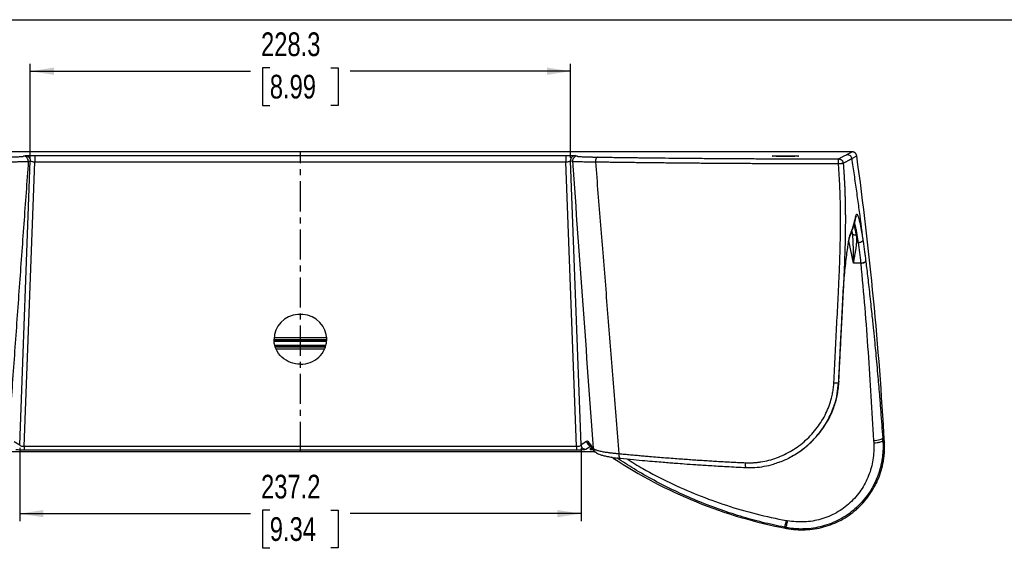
# Model space of a CAD drawing. Header units: millimetres. Extents: x 0 to 1118, y 0 to 864.
# Tile 40 of 48: x 280 to 696, y 640 to 864. Entities that reach past the tile are written whole.
import ezdxf

# ---------------------------------------------------------------- set-up
doc = ezdxf.new("R2010")
doc.units = ezdxf.units.MM
doc.linetypes.add('CENTERX2', pattern=[20.32, 12.7, -2.54, 2.54, -2.54])
doc.layers.add('CENTER', color=40, linetype='CENTERX2')
doc.layers.add('DIMENSIONS', color=140, linetype='Continuous', lineweight=25)
doc.styles.add('SLDTEXTSTYLE0', font='TXT', dxfattribs={"width": 0.75})
doc.dimstyles.new('SLDDIMSTYLE2', dxfattribs={"dimtxt": 10, "dimasz": 10, "dimexe": 0, "dimexo": 0.0625, "dimgap": 2.5, "dimtad": 0, "dimtih": 1, "dimtoh": 1, "dimdec": 1, "dimrnd": 1e-09, "dimzin": 12, "dimdsep": 46, "dimtxsty": 'SLDTEXTSTYLE0', "dimsah": 1, "dimcen": 0.09, "dimadec": 0, "dimazin": 3, "dimtfac": 1, "dimtdec": 1, "dimtofl": 0, "dimtmove": 0, "dimatfit": 3, "dimfxl": 0, "dimfrac": 2, "dimtolj": 1, "dimtzin": 12, "dimarcsym": 0})

# ---------------------------------------------------------------- blocks, each defined once
blk = doc.blocks.new('_D_8')
at = {"layer": 'DIMENSIONS'}
for p, q in [((284.31, 805.33), (284.31, 845.02)), ((512.61, 805.33), (512.61, 845.02)), ((284.31, 841.85), (377.41, 841.85)), ((385.53, 843.32), (382.48, 843.32)), ((382.48, 843.32), (382.48, 827.44)), ((411.39, 843.32), (414.44, 843.32)), ((414.44, 843.32), (414.44, 827.44)), ((512.61, 841.85), (419.51, 841.85)), ((382.48, 827.44), (385.53, 827.44)), ((414.44, 827.44), (411.39, 827.44))]:
    blk.add_line(p, q, dxfattribs=at)
for points in [[(284.31, 841.85), (294.31, 840.31), (294.31, 843.39)], [(512.61, 841.85), (502.61, 843.39), (502.61, 840.31)]]:
    blk.add_solid(points, dxfattribs=at)
at = {"layer": 'DIMENSIONS', "char_height": 10, "attachment_point": 1, "style": 'SLDTEXTSTYLE0'}
for s, insert in [('228.3', (381.83, 858.24)), ('8.99', (385.53, 840.34))]:
    blk.add_mtext(s, dxfattribs=dict(at, insert=insert))
blk = doc.blocks.new('_D_9')
at = {"layer": 'DIMENSIONS'}
for p, q in [((279.85, 682.82), (279.85, 651.89)), ((517.07, 682.82), (517.07, 651.89)), ((279.85, 655.06), (377.41, 655.06)), ((385.53, 656.54), (382.48, 656.54)), ((382.48, 656.54), (382.48, 640.66)), ((411.39, 656.54), (414.44, 656.54)), ((414.44, 656.54), (414.44, 640.66)), ((517.07, 655.06), (419.51, 655.06)), ((382.48, 640.66), (385.53, 640.66)), ((414.44, 640.66), (411.39, 640.66))]:
    blk.add_line(p, q, dxfattribs=at)
for points in [[(279.85, 655.06), (289.85, 653.53), (289.85, 656.6)], [(517.07, 655.06), (507.07, 656.6), (507.07, 653.53)]]:
    blk.add_solid(points, dxfattribs=at)
at = {"layer": 'DIMENSIONS', "char_height": 10, "attachment_point": 1, "style": 'SLDTEXTSTYLE0'}
for s, insert in [('237.2', (381.83, 671.46)), ('9.34', (385.53, 653.55))]:
    blk.add_mtext(s, dxfattribs=dict(at, insert=insert))

msp = doc.modelspace()

# ---------------------------------------------------------------- linework, layer by layer
at = {"color": 7, "linetype": 'Continuous'}
msp.add_line((0, 863.6), (1117.6, 863.6), dxfattribs=at)
for p, q in [((631.59, 807.84), (165.33, 807.84)), ((629.44, 806.7), (631.59, 807.84)), ((279.85, 684.09), (284.31, 804.06)), ((281.51, 805.96), (282.32, 806.2)), ((281.79, 683.37), (286.26, 803.64)), ((283.49, 803.83), (284.31, 804.06)), ((286.26, 806.29), (510.66, 806.29)), ((286.26, 803.64), (510.66, 803.64)), ((515.13, 683.37), (510.66, 803.64)), ((517.07, 684.09), (512.61, 804.06)), ((512.61, 804.06), (513.42, 803.83)), ((514.6, 806.2), (515.41, 805.96)), ((631.42, 804.97), (633.57, 806.12)), ((631.49, 774.39), (631.67, 773.39)), ((632.2, 760.85), (630.24, 770.26)), ((630.79, 772.45), (630.81, 772.5)), ((630.92, 773.25), (630.9, 773.07)), ((631.67, 773.39), (631.78, 772.26)), ((631.78, 772.26), (631.8, 772.02)), ((637.4, 761.39), (637.37, 761.63)), ((635.2, 760.88), (632.2, 760.85)), ((635.23, 760.64), (635.2, 760.88)), ((627.85, 748.32), (628.02, 750.9)), ((627.89, 748.31), (628.05, 750.86)), ((626.03, 710.91), (627.89, 748.22)), ((627.87, 748.22), (627.84, 748.23)), ((387.35, 729.5), (387.32, 729.1)), ((409.58, 728.44), (387.35, 728.44)), ((387.35, 728.4), (409.57, 728.4)), ((387.43, 729.44), (409.47, 729.44)), ((409.6, 729.1), (409.57, 729.5)), ((387.43, 727.9), (409.51, 727.9)), ((409.23, 726.04), (387.73, 726.04)), ((409.03, 725.54), (387.82, 725.54)), ((387.84, 725.51), (409.02, 725.51)), ((408.63, 724.51), (388.35, 724.51)), ((625.94, 710.93), (625.91, 710.32)), ((626.01, 710.3), (626.03, 710.91)), ((277.49, 685.56), (279.85, 684.09)), ((515.13, 683.37), (281.79, 683.37)), ((519.43, 685.56), (517.07, 684.09)), ((519.06, 682.22), (521.12, 683.51)), ((520.65, 684.15), (522.44, 681.75)), ((521.61, 682.86), (520.78, 682.31)), ((640.67, 685.89), (640.73, 684.77)), ((644.6, 685.9), (645.27, 685.12)), ((522.19, 681.09), (274.7, 681.09)), ((281.79, 682.02), (515.13, 682.02)), ((518.65, 682.15), (519.06, 682.22)), ((522.38, 681.72), (522.19, 681.09)), ((522.31, 681.09), (522.19, 681.09)), ((522.19, 681.09), (522.19, 681.09)), ((523.33, 680.94), (522.31, 681.09)), ((530.58, 678.61), (529.99, 678.88)), ((604.69, 678.48), (604.78, 678.53)), ((603.46, 649.22), (603.88, 648.82)), ((603.85, 652.12), (604.29, 652.04))]:
    msp.add_line(p, q)
at = {"flags": 128}
for points in [[(633.24, 780.81), (633.25, 780.44), (633.2, 780.18)], [(633.2, 780.15), (633.24, 780.4), (633.23, 780.77)], [(409.61, 728.69), (409.42, 730.63), (408.86, 732.5), (407.94, 734.24), (406.7, 735.79), (405.18, 737.1), (403.43, 738.13), (401.51, 738.83), (399.49, 739.19), (397.43, 739.19), (395.41, 738.83), (393.49, 738.13), (391.74, 737.1), (390.22, 735.79), (388.98, 734.24), (388.06, 732.5), (387.5, 730.63), (387.31, 728.69)]]:
    msp.add_lwpolyline(points, dxfattribs=at)
for centre, radius, start, end in [((281.5, 803.96), 2, 356.2332, 89.7328), ((515.42, 803.96), 2, 90.2672, 183.7668), ((520.79, 684.34), 2.04, 269.7451, 303.9401)]:
    msp.add_arc(centre, radius, start, end)
for points in [[(631.59, 807.84), (631.59, 807.84), (631.59, 807.84), (631.59, 807.84)], [(513.42, 803.83), (516.34, 763.45), (519.25, 723.07), (522.15, 682.67)], [(597.81, 806.01), (597.81, 806.03), (598.1, 806.07), (599.36, 806.12), (601.24, 806.15), (603.46, 806.16), (605.68, 806.15), (607.56, 806.12), (608.81, 806.07), (609.11, 806.03), (609.11, 806.01)], [(609.11, 806.01), (609.11, 805.99), (608.81, 805.95), (607.56, 805.9), (605.68, 805.87), (603.46, 805.86), (601.24, 805.87), (599.36, 805.9), (598.1, 805.95), (597.81, 805.99), (597.81, 806.01)], [(633.57, 806.12), (633.57, 806.12), (633.57, 806.12), (633.57, 806.11)], [(634.37, 784.25), (634.98, 779.76), (635.56, 775.27), (636.13, 770.78)], [(633.24, 780.81), (633.24, 780.79), (633.24, 780.78), (633.23, 780.77)], [(630.92, 773.25), (630.92, 773.23), (630.91, 773.22), (630.9, 773.2)], [(627.85, 748.32), (627.85, 748.29), (627.85, 748.26), (627.84, 748.23)], [(387.32, 729.1), (387.31, 728.96), (387.31, 728.83), (387.31, 728.69)], [(409.61, 728.69), (409.61, 728.83), (409.61, 728.96), (409.6, 729.1)], [(644.6, 685.9), (644.57, 686.27), (644.54, 686.64), (644.52, 687.01)], [(520.16, 685.34), (519.9, 685.63), (519.66, 685.7), (519.43, 685.56)], [(522.15, 682.67), (521.48, 683.71), (520.82, 684.6), (520.16, 685.34)], [(520.78, 682.31), (520.76, 682.29), (520.76, 682.28), (520.77, 682.27)], [(530.67, 678.54), (530.64, 678.56), (530.61, 678.58), (530.58, 678.61)], [(530.68, 678.54), (530.67, 678.54), (530.67, 678.54), (530.67, 678.54)], [(603.01, 649.31), (603.16, 649.28), (603.31, 649.25), (603.46, 649.22)], [(603.88, 648.82), (603.87, 648.82), (603.87, 648.82), (603.86, 648.82)]]:
    msp.add_open_spline(points, degree=3)
for points, knots in [([(633.57, 806.12), (633.57, 806.16), (633.55, 806.26), (633.52, 806.39), (633.47, 806.53), (633.42, 806.66), (633.35, 806.79), (633.28, 806.92), (633.2, 807.04), (633.11, 807.15), (633.01, 807.25), (632.89, 807.36), (632.75, 807.48), (632.56, 807.6), (632.35, 807.7), (632.11, 807.78), (631.86, 807.83), (631.68, 807.84), (631.59, 807.84)], [0, 0, 0, 0, 0.04896, 0.098505, 0.148508, 0.198836, 0.249351, 0.299909, 0.350369, 0.400587, 0.450427, 0.499756, 0.56921, 0.645295, 0.727391, 0.814636, 0.905934, 1, 1, 1, 1]), ([(272.75, 805.59), (272.87, 805.6), (273.12, 805.6), (273.48, 805.61), (273.83, 805.61), (274.18, 805.62), (274.52, 805.62), (274.85, 805.63), (275.18, 805.64), (275.5, 805.65), (275.82, 805.65), (276.54, 805.67), (277.6, 805.7), (278.84, 805.75), (279.87, 805.8), (280.51, 805.84), (280.89, 805.87), (281.11, 805.89), (281.28, 805.91), (281.42, 805.94), (281.48, 805.95), (281.51, 805.96)], [0, 0, 0, 0, 0.025095, 0.050136, 0.075138, 0.100114, 0.125078, 0.150043, 0.175025, 0.200036, 0.225091, 0.250204, 0.375309, 0.500441, 0.625451, 0.750448, 0.800489, 0.850354, 0.900153, 0.949998, 1, 1, 1, 1]), ([(273.78, 803.62), (273.9, 803.62), (274.18, 803.62), (274.63, 803.62), (275.17, 803.62), (275.79, 803.63), (276.49, 803.63), (277.24, 803.64), (278.04, 803.65), (278.87, 803.66), (279.71, 803.67), (280.48, 803.69), (281.14, 803.7), (281.69, 803.72), (282.15, 803.73), (282.53, 803.75), (282.84, 803.77), (283.08, 803.78), (283.27, 803.8), (283.41, 803.81), (283.47, 803.82), (283.49, 803.83)], [0, 0, 0, 0, 0.022393, 0.050929, 0.085609, 0.126432, 0.173399, 0.226508, 0.285761, 0.351155, 0.422692, 0.50037, 0.567085, 0.631, 0.692116, 0.750432, 0.805947, 0.858661, 0.908575, 0.955688, 1, 1, 1, 1]), ([(283.49, 803.83), (283.18, 799.43), (282.54, 790.61), (281.58, 777.34), (280.62, 764.01), (279.65, 750.62), (278.68, 737.15), (277.71, 723.63), (276.73, 710.03), (275.75, 696.38), (275.09, 687.25), (274.77, 682.67)], [0, 0, 0, 0, 0.1089609, 0.2184592, 0.328495, 0.4390684, 0.5501793, 0.6618279, 0.7740142, 0.8867382, 1, 1, 1, 1]), ([(282.32, 806.2), (282.32, 806.2), (282.34, 806.2), (282.37, 806.21), (282.41, 806.21), (282.46, 806.22), (282.51, 806.22), (282.58, 806.23), (282.65, 806.23), (282.81, 806.24), (283.11, 806.25), (283.61, 806.27), (284.19, 806.28), (284.74, 806.29), (285.2, 806.29), (285.54, 806.29), (285.9, 806.29), (286.14, 806.29), (286.26, 806.29)], [0, 0, 0, 0, 0.033205, 0.066158, 0.098926, 0.131578, 0.164182, 0.196807, 0.229522, 0.262396, 0.389613, 0.515784, 0.638272, 0.760103, 0.820383, 0.880102, 0.939796, 1, 1, 1, 1]), ([(282.32, 806.2), (282.57, 806.2), (282.85, 806.14), (283.37, 805.92), (283.61, 805.74), (283.99, 805.31), (284.13, 805.06), (284.3, 804.55), (284.32, 804.29), (284.31, 804.06)], [0, 0, 0, 0, 0.25, 0.25, 0.5, 0.5, 0.75, 0.75, 1, 1, 1, 1]), ([(284.31, 804.06), (284.32, 804), (284.39, 803.94), (284.59, 803.83), (284.73, 803.78), (285.09, 803.7), (285.3, 803.68), (285.76, 803.64), (286.01, 803.64), (286.26, 803.64)], [0, 0, 0, 0, 0.25, 0.25, 0.5, 0.5, 0.75, 0.75, 1, 1, 1, 1]), ([(286.26, 806.29), (286.26, 806.29), (286.26, 806.2), (286.26, 805.91), (286.26, 805.69), (286.26, 805.18), (286.26, 804.88), (286.26, 804.26), (286.26, 803.94), (286.26, 803.64)], [0, 0, 0, 0, 0.25, 0.25, 0.5, 0.5, 0.75, 0.75, 1, 1, 1, 1]), ([(510.66, 806.29), (510.73, 806.29), (510.86, 806.29), (511.07, 806.29), (511.27, 806.29), (511.47, 806.29), (511.67, 806.29), (511.87, 806.29), (512.22, 806.29), (512.72, 806.28), (513.31, 806.27), (513.81, 806.25), (514.14, 806.24), (514.34, 806.23), (514.47, 806.22), (514.55, 806.21), (514.58, 806.2), (514.6, 806.2)], [0, 0, 0, 0, 0.034483, 0.068733, 0.102848, 0.136928, 0.171073, 0.205383, 0.239956, 0.361702, 0.484278, 0.610361, 0.737669, 0.803207, 0.868408, 0.933823, 1, 1, 1, 1]), ([(510.66, 806.29), (510.66, 806.29), (510.66, 806.22), (510.66, 805.94), (510.66, 805.71), (510.66, 805.16), (510.66, 804.83), (510.66, 804.2), (510.66, 803.9), (510.66, 803.64)], [0, 0, 0, 0, 0.25, 0.25, 0.5, 0.5, 0.75, 0.75, 1, 1, 1, 1]), ([(510.66, 803.64), (510.91, 803.64), (511.16, 803.64), (511.62, 803.68), (511.83, 803.7), (512.18, 803.78), (512.33, 803.83), (512.53, 803.94), (512.59, 804), (512.61, 804.06)], [0, 0, 0, 0, 0.25, 0.25, 0.5, 0.5, 0.75, 0.75, 1, 1, 1, 1]), ([(514.6, 806.2), (514.33, 806.2), (514.06, 806.14), (513.56, 805.92), (513.33, 805.76), (512.96, 805.36), (512.82, 805.12), (512.63, 804.61), (512.59, 804.34), (512.61, 804.06)], [0, 0, 0, 0, 0.25, 0.25, 0.5, 0.5, 0.75, 0.75, 1, 1, 1, 1]), ([(513.42, 803.83), (513.44, 803.82), (513.46, 803.82), (513.52, 803.81), (513.59, 803.8), (513.67, 803.79), (513.76, 803.79), (513.88, 803.78), (514, 803.77), (514.15, 803.76), (514.31, 803.75), (514.49, 803.75), (514.7, 803.74), (514.92, 803.73), (515.17, 803.72), (515.45, 803.71), (515.74, 803.7), (516.07, 803.7), (516.65, 803.68), (517.53, 803.67), (518.72, 803.65), (519.86, 803.64), (520.89, 803.63), (521.79, 803.62), (522.52, 803.62), (522.95, 803.62), (523.14, 803.62)], [0, 0, 0, 0, 0.023118, 0.047021, 0.071708, 0.097179, 0.123435, 0.150475, 0.1783, 0.206909, 0.236303, 0.266481, 0.297443, 0.329189, 0.36172, 0.395035, 0.429134, 0.464017, 0.499685, 0.608712, 0.705226, 0.789222, 0.8607, 0.919656, 0.96609, 1, 1, 1, 1]), ([(515.41, 805.96), (515.42, 805.96), (515.45, 805.95), (515.5, 805.94), (515.57, 805.93), (515.64, 805.91), (515.72, 805.9), (515.82, 805.89), (515.92, 805.88), (516.03, 805.87), (516.15, 805.86), (516.46, 805.84), (517.05, 805.8), (518.08, 805.75), (519.32, 805.7), (520.47, 805.67), (521.41, 805.65), (522.06, 805.63), (522.74, 805.62), (523.44, 805.6), (523.92, 805.6), (524.17, 805.59)], [0, 0, 0, 0, 0.025024, 0.049995, 0.074929, 0.099839, 0.124738, 0.149641, 0.174562, 0.199514, 0.224511, 0.249568, 0.374528, 0.49957, 0.624669, 0.749808, 0.799965, 0.849951, 0.899878, 0.949858, 1, 1, 1, 1]), ([(524.17, 805.59), (524.05, 805.59), (523.92, 805.54), (523.67, 805.34), (523.55, 805.19), (523.35, 804.81), (523.27, 804.58), (523.17, 804.1), (523.14, 803.85), (523.14, 803.62)], [0, 0, 0, 0, 0.25, 0.25, 0.5, 0.5, 0.75, 0.75, 1, 1, 1, 1]), ([(523.14, 803.62), (523.55, 803.61), (524.38, 803.6), (525.62, 803.58), (526.87, 803.56), (528.13, 803.54), (529.39, 803.52), (530.66, 803.51), (531.93, 803.49), (533.2, 803.47), (534.48, 803.45), (535.77, 803.44), (537.06, 803.42), (538.35, 803.4), (539.65, 803.39), (540.95, 803.37), (542.26, 803.36), (543.57, 803.34), (544.89, 803.32), (546.21, 803.31), (547.53, 803.29), (548.86, 803.28), (550.19, 803.27), (551.52, 803.25), (552.86, 803.24), (554.2, 803.22), (555.55, 803.21), (556.9, 803.2), (558.25, 803.18), (559.61, 803.17), (560.96, 803.16), (562.33, 803.15), (563.69, 803.14), (565.06, 803.12), (566.43, 803.11), (567.81, 803.1), (569.18, 803.09), (570.57, 803.08), (571.95, 803.07), (573.33, 803.06), (574.72, 803.05), (576.11, 803.04), (577.51, 803.03), (578.9, 803.02), (580.3, 803.01), (581.7, 803), (583.1, 803), (584.51, 802.99), (585.91, 802.98), (587.32, 802.97), (588.73, 802.96), (590.14, 802.96), (591.56, 802.95), (592.97, 802.94), (594.39, 802.94), (595.81, 802.93), (597.23, 802.93), (598.65, 802.92), (600.07, 802.92), (601.5, 802.91), (602.92, 802.91), (604.35, 802.9), (605.78, 802.9), (607.21, 802.89), (608.63, 802.89), (610.06, 802.89), (611.5, 802.88), (612.93, 802.88), (614.36, 802.88), (615.79, 802.88), (617.22, 802.87), (618.66, 802.87), (620.09, 802.87), (621.53, 802.87), (622.96, 802.87), (624.39, 802.87), (625.35, 802.87), (625.83, 802.87)], [0, 0, 0, 0, 0.01338, 0.02676, 0.040138, 0.053516, 0.066893, 0.080269, 0.093643, 0.107017, 0.120389, 0.13376, 0.14713, 0.160498, 0.173865, 0.187231, 0.200595, 0.213958, 0.22732, 0.24068, 0.254039, 0.267396, 0.280753, 0.294108, 0.307462, 0.320814, 0.334165, 0.347515, 0.360864, 0.374211, 0.387557, 0.400902, 0.414245, 0.427587, 0.440928, 0.454268, 0.467606, 0.480943, 0.494278, 0.507613, 0.520945, 0.534277, 0.547607, 0.560936, 0.574263, 0.587589, 0.600914, 0.614237, 0.627559, 0.640879, 0.654199, 0.667516, 0.680832, 0.694147, 0.707461, 0.720773, 0.734083, 0.747392, 0.7607, 0.774006, 0.787311, 0.800615, 0.813917, 0.827218, 0.840517, 0.853815, 0.867112, 0.880408, 0.893702, 0.906994, 0.920286, 0.933576, 0.946864, 0.96015, 0.973435, 0.986719, 1, 1, 1, 1]), ([(523.14, 803.62), (523.49, 799.18), (524.21, 790.28), (525.29, 776.88), (526.38, 763.39), (527.47, 749.79), (528.57, 736.1), (529.67, 722.31), (530.78, 708.43), (531.9, 694.45), (532.65, 685.1), (533.03, 680.4)], [0, 0, 0, 0, 0.107989, 0.216759, 0.326309, 0.436639, 0.54775, 0.659642, 0.772314, 0.885767, 1, 1, 1, 1]), ([(524.17, 805.59), (524.57, 805.59), (525.37, 805.57), (526.59, 805.56), (527.81, 805.54), (529.03, 805.52), (530.26, 805.5), (531.49, 805.48), (532.73, 805.47), (533.97, 805.45), (535.22, 805.43), (536.47, 805.41), (537.72, 805.4), (538.98, 805.38), (540.25, 805.37), (541.52, 805.35), (542.79, 805.33), (544.07, 805.32), (545.35, 805.3), (546.64, 805.29), (549.54, 805.25), (554.09, 805.21), (560.35, 805.14), (566.68, 805.09), (573.08, 805.04), (579.54, 804.99), (586.05, 804.95), (592.61, 804.92), (597.89, 804.9), (601.87, 804.88), (604.52, 804.88), (607.18, 804.87), (609.84, 804.86), (612.5, 804.86), (615.16, 804.85), (617.83, 804.85), (620.5, 804.84), (623.17, 804.84), (624.96, 804.84), (625.85, 804.84)], [0, 0, 0, 0, 0.013177, 0.0263485, 0.0395152, 0.0526776, 0.0658364, 0.0789923, 0.092146, 0.1052979, 0.1184489, 0.1315995, 0.1447504, 0.1579022, 0.1710556, 0.1842112, 0.1973697, 0.2105316, 0.2236977, 0.2368686, 0.2500448, 0.3125745, 0.3750373, 0.4375021, 0.5000378, 0.5625649, 0.625024, 0.6874842, 0.7500143, 0.7750387, 0.8000457, 0.8250395, 0.8500246, 0.8750055, 0.8999865, 0.924972, 0.9499665, 0.9749744, 1, 1, 1, 1]), ([(625.83, 804.25), (625.84, 804.44), (625.84, 804.59), (625.84, 804.79), (625.85, 804.83), (625.85, 804.84)], [0, 0, 0, 0, 0.5, 0.5, 1, 1, 1, 1]), ([(625.83, 802.87), (625.83, 803.1), (625.83, 803.35), (625.83, 803.82), (625.83, 804.05), (625.83, 804.25)], [0, 0, 0, 0, 0.5, 0.5, 1, 1, 1, 1]), ([(625.85, 804.84), (625.97, 804.9), (626.24, 805.04), (626.58, 805.22), (627, 805.44), (627.64, 805.77), (628.51, 806.21), (629.15, 806.55), (629.44, 806.7)], [0, 0, 0, 0, 0.103973, 0.2257, 0.285673, 0.450982, 0.756765, 1, 1, 1, 1]), ([(625.85, 804.84), (625.88, 804.84), (625.94, 804.84), (626.06, 804.83), (626.18, 804.81), (626.29, 804.79), (626.38, 804.77), (626.47, 804.74), (626.55, 804.71), (626.64, 804.68), (626.72, 804.64), (626.81, 804.59), (626.89, 804.55), (626.98, 804.49), (627.08, 804.42), (627.19, 804.32), (627.32, 804.2), (627.41, 804.08), (627.49, 803.97), (627.55, 803.89), (627.6, 803.81), (627.65, 803.7), (627.72, 803.55), (627.78, 803.37), (627.81, 803.22), (627.83, 803.11), (627.84, 803.05), (627.84, 803.01), (627.84, 803)], [0, 0, 0, 0, 0.029627, 0.05974, 0.120769, 0.151411, 0.182438, 0.213304, 0.244129, 0.268535, 0.305897, 0.337092, 0.368555, 0.400032, 0.440976, 0.49513, 0.544198, 0.621278, 0.647668, 0.684482, 0.715747, 0.747656, 0.811408, 0.873766, 0.936828, 0.968391, 0.988858, 1, 1, 1, 1]), ([(627.84, 803), (627.93, 803.05), (628.12, 803.16), (628.44, 803.33), (628.83, 803.55), (629.26, 803.79), (629.9, 804.14), (630.5, 804.48), (631.07, 804.78), (631.3, 804.91), (631.42, 804.97)], [0, 0, 0, 0, 0.075564, 0.165272, 0.269127, 0.396422, 0.523709, 0.797664, 0.901912, 1, 1, 1, 1]), ([(629.44, 806.7), (629.66, 806.7), (629.89, 806.66), (630.34, 806.5), (630.56, 806.37), (630.94, 806.04), (631.09, 805.84), (631.32, 805.41), (631.39, 805.19), (631.42, 804.97)], [0, 0, 0, 0, 0.25, 0.25, 0.5, 0.5, 0.75, 0.75, 1, 1, 1, 1]), ([(631.42, 804.97), (631.59, 803.82), (631.93, 801.53), (632.43, 798.08), (632.93, 794.63), (633.42, 791.17), (633.9, 787.71), (634.21, 785.4), (634.37, 784.25)], [0, 0, 0, 0, 0.166334, 0.332801, 0.499401, 0.666134, 0.833, 1, 1, 1, 1]), ([(645.27, 685.12), (644.14, 705.35), (642.6, 725.56), (638.7, 765.91), (636.34, 786.04), (633.57, 806.11)], [0, 0, 0, 0, 0.5, 0.5, 1, 1, 1, 1]), ([(623.89, 710.36), (624.08, 714.22), (624.46, 721.95), (624.96, 731.62), (625.37, 739.37), (625.68, 745.37), (625.97, 751.28), (626.24, 757.42), (626.47, 763.42), (626.64, 769.76), (626.74, 775.96), (626.74, 782.16), (626.64, 788.07), (626.46, 792.95), (626.25, 796.87), (626.06, 799.88), (625.91, 801.87), (625.83, 802.87)], [0, 0, 0, 0, 0.125211, 0.250644, 0.313671, 0.376607, 0.445523, 0.505197, 0.57574, 0.639983, 0.710713, 0.776894, 0.840612, 0.902186, 0.935161, 0.967764, 1, 1, 1, 1]), ([(627.84, 803), (627.88, 802.46), (627.97, 801.38), (628.08, 799.74), (628.19, 798.1), (628.29, 796.44), (628.38, 794.77), (628.46, 793.1), (628.52, 791.42), (628.58, 789.72), (628.63, 788.02), (628.67, 786.3), (628.7, 784.58), (628.73, 782.85), (628.75, 779.51), (628.73, 774.16), (628.6, 767.93), (628.42, 762.41), (628.21, 756.88), (627.84, 748.99), (627.32, 739.13), (626.77, 728.96), (626.28, 719.45), (625.97, 713.4), (625.81, 710.25)], [0, 0, 0, 0, 0.0175546, 0.0352119, 0.0529705, 0.0708297, 0.0887888, 0.1068477, 0.1250063, 0.1432652, 0.1616252, 0.1800875, 0.1986538, 0.2173259, 0.2361065, 0.3064919, 0.3902206, 0.4374901, 0.4847284, 0.5693028, 0.6924606, 0.8039613, 0.8983546, 1, 1, 1, 1]), ([(625.83, 802.87), (625.87, 802.87), (625.95, 802.88), (626.08, 802.89), (626.2, 802.9), (626.33, 802.91), (626.45, 802.92), (626.65, 802.93), (626.91, 802.95), (627.21, 802.97), (627.46, 802.99), (627.64, 803), (627.77, 803), (627.83, 803.01), (627.84, 803), (627.84, 803)], [0, 0, 0, 0, 0.041957, 0.083336, 0.124484, 0.165739, 0.207426, 0.24985, 0.370343, 0.499856, 0.611251, 0.736211, 0.844977, 0.972516, 1, 1, 1, 1]), ([(630.81, 772.51), (631.3, 773.78), (632.28, 776.33), (632.89, 778.88), (633.2, 780.15)], [0, 0, 0, 0, 0.500046, 1, 1, 1, 1]), ([(630.92, 773.25), (631, 773.43), (631.14, 773.79), (631.34, 774.32), (631.53, 774.83), (631.77, 775.5), (632.04, 776.31), (632.36, 777.35), (632.67, 778.45), (632.97, 779.61), (633.15, 780.39), (633.23, 780.77)], [0, 0, 0, 0, 0.071645, 0.141927, 0.210819, 0.278293, 0.407643, 0.534136, 0.691726, 0.847094, 1, 1, 1, 1]), ([(633.24, 780.81), (633.25, 780.84), (633.27, 780.91), (633.29, 781.01), (633.32, 781.1), (633.35, 781.18), (633.38, 781.24), (633.41, 781.3), (633.44, 781.35), (633.5, 781.43), (633.6, 781.48), (633.75, 781.39), (633.9, 781.16), (634.07, 780.79), (634.25, 780.29), (634.44, 779.66), (634.63, 778.91), (634.8, 778.19), (634.94, 777.56), (635.04, 777.07), (635.14, 776.55), (635.22, 776.18), (635.25, 775.99)], [0, 0, 0, 0, 0.021529, 0.043066, 0.064621, 0.086204, 0.107823, 0.129489, 0.151211, 0.172998, 0.258458, 0.344396, 0.428639, 0.513195, 0.595817, 0.678608, 0.759571, 0.840595, 0.880471, 0.920292, 0.960116, 1, 1, 1, 1]), ([(633.45, 772.58), (633.35, 773.07), (633.17, 773.99), (632.91, 775.19), (632.66, 776.3), (632.5, 776.9), (632.42, 777.21)], [0, 0, 0, 0, 0.261662, 0.4918, 0.73172, 1, 1, 1, 1]), ([(632.58, 777.82), (632.64, 777.59), (632.78, 777.07), (633.03, 775.96), (633.33, 774.44), (633.64, 772.66), (633.91, 770.92), (634.07, 769.82), (634.14, 769.34)], [0, 0, 0, 0, 0.126644, 0.294515, 0.49634, 0.704088, 0.871982, 1, 1, 1, 1]), ([(635.25, 775.99), (635.27, 775.89), (635.31, 775.67), (635.37, 775.34), (635.43, 775.01), (635.5, 774.66), (635.56, 774.31), (635.62, 773.95), (635.7, 773.48), (635.79, 772.91), (635.91, 772.22), (636.02, 771.51), (636.09, 771.02), (636.13, 770.78)], [0, 0, 0, 0, 0.071204, 0.142331, 0.213413, 0.284482, 0.35557, 0.42671, 0.497933, 0.62346, 0.748866, 0.874323, 1, 1, 1, 1]), ([(630.04, 769.12), (630.05, 769.17), (630.1, 769.5), (630.21, 770.09), (630.37, 770.94), (630.57, 771.85), (630.7, 772.22), (630.78, 772.43)], [0, 0, 0, 0, 0.028103, 0.188039, 0.386163, 0.647193, 1, 1, 1, 1]), ([(630.05, 769.4), (630.07, 769.56), (630.23, 770.6), (630.51, 771.99), (630.77, 772.8), (630.9, 773.2)], [0, 0, 0, 0, 0.08624, 0.543944, 1, 1, 1, 1]), ([(630.77, 772.43), (630.79, 772.46), (630.85, 772.59), (630.91, 772.85), (630.9, 773.09), (630.9, 773.2)], [0, 0, 0, 0, 0.111974, 0.568657, 1, 1, 1, 1]), ([(633.45, 772.58), (633.23, 772.58), (632.88, 772.56), (632.46, 772.68), (632.16, 772.82), (631.93, 773), (631.75, 773.19), (631.72, 773.33), (631.7, 773.39)], [0, 0, 0, 0, 0.282011, 0.43388, 0.588988, 0.744096, 0.895966, 1, 1, 1, 1]), ([(631.73, 772.25), (631.8, 771.4), (632.01, 769.21), (631.98, 765.36), (632.13, 762.36), (632.2, 760.85)], [0, 0, 0, 0, 0.240998, 0.619809, 1, 1, 1, 1]), ([(632.2, 760.85), (632.22, 761.01), (632.28, 761.32), (632.36, 761.81), (632.45, 762.32), (632.54, 762.86), (632.64, 763.42), (632.75, 764), (632.87, 764.67), (633.01, 765.46), (633.14, 766.23), (633.27, 767.07), (633.43, 768.14), (633.56, 769.37), (633.61, 770.43), (633.61, 771.16), (633.58, 771.67), (633.53, 772.14), (633.48, 772.44), (633.45, 772.58)], [0, 0, 0, 0, 0.035004, 0.072134, 0.111392, 0.152787, 0.196328, 0.24202, 0.289863, 0.355579, 0.431449, 0.479602, 0.565646, 0.701247, 0.8041, 0.857018, 0.907305, 0.954963, 1, 1, 1, 1]), ([(636.13, 770.78), (636.13, 770.76), (636.13, 770.71), (636.12, 770.59), (636.07, 770.4), (635.91, 770.13), (635.63, 769.87), (635.28, 769.66), (634.95, 769.52), (634.66, 769.43), (634.47, 769.39), (634.36, 769.37), (634.28, 769.36), (634.21, 769.35), (634.16, 769.34), (634.14, 769.34)], [0, 0, 0, 0, 0.0240604, 0.0829588, 0.179839, 0.318316, 0.4996955, 0.6255306, 0.7499176, 0.8500098, 0.9100403, 0.9326726, 0.955028, 0.9797855, 1, 1, 1, 1]), ([(636.13, 770.78), (636.16, 770.59), (636.21, 770.25), (636.32, 769.54), (636.45, 768.66), (636.6, 767.55), (636.75, 766.49), (636.89, 765.48), (637.01, 764.54), (637.13, 763.58), (637.25, 762.61), (637.33, 761.95), (637.37, 761.63)], [0, 0, 0, 0, 0.066673, 0.125629, 0.250725, 0.375678, 0.500724, 0.600722, 0.7005, 0.800207, 0.899991, 1, 1, 1, 1]), ([(628.02, 750.9), (628.05, 751.45), (628.17, 753.43), (628.49, 756.74), (628.91, 760.67), (629.33, 764.24), (629.71, 767.22), (629.94, 768.72), (630.05, 769.4)], [0, 0, 0, 0, 0.0732054, 0.2654084, 0.4591752, 0.6512638, 0.8431178, 1, 1, 1, 1]), ([(634.14, 769.34), (634.32, 768.06), (634.5, 766.71), (634.86, 763.87), (635.04, 762.39), (635.2, 760.88)], [0, 0, 0, 0, 0.5, 0.5, 1, 1, 1, 1]), ([(635.2, 760.88), (635.46, 760.9), (635.73, 760.94), (636.26, 761.05), (636.51, 761.11), (636.93, 761.26), (637.09, 761.33), (637.31, 761.49), (637.37, 761.56), (637.37, 761.63)], [0, 0, 0, 0, 0.25, 0.25, 0.5, 0.5, 0.75, 0.75, 1, 1, 1, 1]), ([(637.4, 761.39), (637.4, 761.32), (637.34, 761.25), (637.13, 761.1), (636.96, 761.02), (636.54, 760.87), (636.29, 760.81), (635.76, 760.7), (635.49, 760.66), (635.23, 760.64)], [0, 0, 0, 0, 0.25, 0.25, 0.5, 0.5, 0.75, 0.75, 1, 1, 1, 1]), ([(635.23, 760.64), (636.47, 748.2), (637.47, 735.75), (639.2, 710.83), (639.94, 698.36), (640.67, 685.89)], [0, 0, 0, 0, 0.5, 0.5, 1, 1, 1, 1]), ([(637.4, 761.39), (637.53, 760.3), (637.81, 758.02), (638.22, 754.48), (638.66, 750.68), (639.12, 746.61), (639.57, 742.5), (640.07, 737.79), (640.6, 732.69), (641.11, 727.51), (641.75, 720.93), (642.44, 713.32), (643.14, 705.09), (643.69, 698.3), (644.12, 692.57), (644.39, 688.83), (644.52, 687.01)], [0, 0, 0, 0, 0.044132, 0.091829, 0.143092, 0.197921, 0.256317, 0.309431, 0.388055, 0.462525, 0.51859, 0.653764, 0.769267, 0.850078, 0.926989, 1, 1, 1, 1]), ([(625.94, 710.93), (626.09, 713.91), (626.38, 719.67), (626.78, 727.57), (627.15, 734.71), (627.5, 741.38), (627.73, 745.92), (627.84, 748.23)], [0, 0, 0, 0, 0.2400375, 0.4634596, 0.635496, 0.8142168, 1, 1, 1, 1]), ([(627.85, 748.32), (627.88, 748.32), (627.9, 748.32), (627.89, 748.31), (627.89, 748.31)], [0, 0, 0, 0, 0.9489107, 1, 1, 1, 1]), ([(627.88, 748.22), (627.88, 748.22), (627.89, 748.22), (627.88, 748.22), (627.87, 748.22)], [0, 0, 0, 0, 0.36579, 1, 1, 1, 1]), ([(398.46, 718.15), (397.04, 718.15), (395.62, 718.41), (392.97, 719.42), (391.73, 720.17), (389.64, 722.09), (388.79, 723.26), (387.91, 725.2), (387.69, 725.88), (387.38, 727.27), (387.31, 727.98), (387.31, 728.69)], [0, 0, 0, 0, 0.25, 0.25, 0.5, 0.5, 0.75, 0.75, 0.875, 0.875, 1, 1, 1, 1]), ([(398.46, 718.15), (399.87, 718.15), (401.3, 718.41), (403.95, 719.42), (405.18, 720.17), (407.28, 722.09), (408.13, 723.26), (409.01, 725.2), (409.23, 725.88), (409.53, 727.27), (409.61, 727.98), (409.61, 728.69)], [0, 0, 0, 0, 0.25, 0.25, 0.5, 0.5, 0.75, 0.75, 0.875, 0.875, 1, 1, 1, 1]), ([(586.51, 676.55), (586.7, 676.54), (587.06, 676.53), (587.6, 676.52), (588.15, 676.52), (588.69, 676.52), (589.24, 676.54), (589.79, 676.56), (590.33, 676.6), (590.88, 676.64), (591.43, 676.7), (591.98, 676.76), (592.52, 676.83), (594.01, 677.05), (596.44, 677.55), (599.76, 678.59), (603.01, 679.96), (606.17, 681.66), (609.18, 683.68), (612, 685.98), (614.59, 688.54), (616.89, 691.32), (618.9, 694.28), (620.58, 697.36), (621.93, 700.55), (622.72, 703.09), (623.16, 704.91), (623.38, 706), (623.56, 707.08), (623.71, 708.17), (623.82, 709.27), (623.86, 710), (623.89, 710.36)], [0, 0, 0, 0, 0.0099407, 0.0198802, 0.0298214, 0.0397669, 0.0497195, 0.0596818, 0.0696567, 0.0796467, 0.0896546, 0.0996831, 0.1097348, 0.1198123, 0.1816157, 0.2439244, 0.3078736, 0.3721559, 0.4373166, 0.5025403, 0.5675882, 0.6323737, 0.6960172, 0.7592054, 0.8206692, 0.8816131, 0.9014959, 0.9212887, 0.9410132, 0.9606917, 0.9803465, 1, 1, 1, 1]), ([(617.47, 688.8), (617.87, 689.27), (619.09, 690.73), (620.77, 693.35), (622.72, 696.97), (624.32, 701.07), (625.51, 705.68), (625.78, 708.78), (625.91, 710.32)], [0, 0, 0, 0, 0.079081, 0.243284, 0.395323, 0.603336, 0.803643, 1, 1, 1, 1]), ([(617.49, 688.8), (618.3, 689.81), (619.99, 691.92), (622.12, 695.63), (624.01, 699.92), (625.48, 704.87), (625.83, 708.44), (626, 710.3)], [0, 0, 0, 0, 0.16504, 0.344496, 0.543426, 0.761906, 1, 1, 1, 1]), ([(623.56, 699.61), (623.77, 700.1), (624.58, 702.06), (625.4, 705.64), (625.67, 708.74), (625.81, 710.25)], [0, 0, 0, 0, 0.146027, 0.582546, 1, 1, 1, 1]), ([(623.89, 710.36), (624.07, 710.36), (624.27, 710.35), (624.67, 710.32), (624.86, 710.31), (625.22, 710.29), (625.38, 710.28), (625.64, 710.27), (625.74, 710.26), (625.81, 710.25)], [0, 0, 0, 0, 0.25, 0.25, 0.5, 0.5, 0.75, 0.75, 1, 1, 1, 1]), ([(625.91, 710.32), (625.9, 710.31), (625.89, 710.31), (625.88, 710.3), (625.86, 710.28), (625.84, 710.27), (625.82, 710.26), (625.81, 710.26), (625.81, 710.25)], [0, 0, 0, 0, 0.107645, 0.246895, 0.49437, 0.745318, 0.889964, 1, 1, 1, 1]), ([(625.91, 710.32), (625.94, 710.31), (626.01, 710.31), (626, 710.3), (625.99, 710.3)], [0, 0, 0, 0, 0.567008, 1, 1, 1, 1]), ([(625.94, 710.93), (625.97, 710.92), (626.04, 710.92), (626.03, 710.91), (626.02, 710.91)], [0, 0, 0, 0, 0.568472, 1, 1, 1, 1]), ([(600.64, 676.72), (600.95, 676.83), (601.6, 677.08), (602.61, 677.5), (603.69, 677.98), (604.84, 678.54), (606.06, 679.19), (607.73, 680.16), (609.6, 681.39), (611.39, 682.75), (612.43, 683.62), (612.94, 684.07), (613.11, 684.22), (613.25, 684.34), (614.38, 685.37), (616.33, 687.34), (618.79, 690.41), (620.76, 693.44), (622.41, 696.46), (623.18, 698.55), (623.56, 699.61)], [0, 0, 0, 0, 0.029989, 0.062816, 0.09848, 0.136983, 0.178324, 0.222502, 0.311074, 0.378403, 0.424477, 0.432674, 0.439541, 0.445078, 0.449285, 0.576049, 0.693298, 0.801031, 0.899218, 1, 1, 1, 1]), ([(604.77, 678.54), (605.72, 679.04), (607.77, 680.12), (610.73, 682.16), (613.63, 684.59), (615.89, 686.81), (617.07, 688.3), (617.47, 688.8)], [0, 0, 0, 0, 0.195667, 0.424299, 0.654097, 0.88393, 1, 1, 1, 1]), ([(640.67, 685.89), (641.12, 685.91), (641.6, 685.96), (642.53, 686.11), (642.97, 686.2), (643.72, 686.42), (644.01, 686.54), (644.4, 686.78), (644.5, 686.9), (644.52, 687.01)], [0, 0, 0, 0, 0.25, 0.25, 0.5, 0.5, 0.75, 0.75, 1, 1, 1, 1]), ([(281.79, 683.37), (281.53, 683.36), (281.28, 683.37), (280.81, 683.44), (280.61, 683.49), (280.26, 683.63), (280.12, 683.71), (279.92, 683.89), (279.86, 683.99), (279.85, 684.09)], [0, 0, 0, 0, 0.25, 0.25, 0.5, 0.5, 0.75, 0.75, 1, 1, 1, 1]), ([(281.79, 683.37), (281.79, 682.99), (281.79, 682.66), (281.79, 682.18), (281.79, 682.04), (281.79, 682.02)], [0, 0, 0, 0, 0.5, 0.5, 1, 1, 1, 1]), ([(517.07, 684.09), (517.05, 683.99), (516.99, 683.89), (516.8, 683.71), (516.66, 683.63), (516.31, 683.49), (516.1, 683.44), (515.64, 683.37), (515.38, 683.36), (515.13, 683.37)], [0, 0, 0, 0, 0.25, 0.25, 0.5, 0.5, 0.75, 0.75, 1, 1, 1, 1]), ([(515.13, 683.37), (515.13, 683.2), (515.13, 683.03), (515.13, 682.71), (515.13, 682.57), (515.13, 682.32), (515.13, 682.21), (515.13, 682.07), (515.13, 682.03), (515.13, 682.02)], [0, 0, 0, 0, 0.25, 0.25, 0.5, 0.5, 0.75, 0.75, 1, 1, 1, 1]), ([(517.07, 684.09), (517.09, 683.84), (517.15, 683.59), (517.37, 683.14), (517.52, 682.94), (517.88, 682.6), (518.1, 682.46), (518.56, 682.27), (518.81, 682.23), (519.06, 682.22)], [0, 0, 0, 0, 0.25, 0.25, 0.5, 0.5, 0.75, 0.75, 1, 1, 1, 1]), ([(519.43, 685.56), (519.47, 685.31), (519.56, 684.81), (520.03, 684.21), (520.51, 683.85), (520.84, 683.8), (520.91, 683.79)], [0, 0, 0, 0, 0.301483, 0.602969, 0.904454, 1, 1, 1, 1]), ([(520.67, 684.16), (520.54, 684.31), (520.26, 684.65), (520.2, 685.09), (520.16, 685.34)], [0, 0, 0, 0, 0.449981, 1, 1, 1, 1]), ([(521.81, 682.6), (521.71, 682.53), (521.41, 682.31), (521.03, 682.28), (520.77, 682.27)], [0, 0, 0, 0, 0.323933, 1, 1, 1, 1]), ([(522.15, 682.67), (522.17, 682.65), (522.2, 682.62), (522.26, 682.56), (522.33, 682.49), (522.41, 682.43), (522.51, 682.37), (522.63, 682.3), (522.76, 682.23), (522.9, 682.16), (523.07, 682.09), (523.32, 681.99), (523.7, 681.86), (524.3, 681.68), (524.94, 681.51), (525.91, 681.3), (527.12, 681.08), (528.53, 680.87), (529.57, 680.74), (530.26, 680.66), (530.95, 680.59), (531.64, 680.52), (532.33, 680.46), (532.8, 680.42), (533.03, 680.4)], [0, 0, 0, 0, 0.021808, 0.044329, 0.067566, 0.091525, 0.116207, 0.141616, 0.167752, 0.194615, 0.222205, 0.250519, 0.30652, 0.376161, 0.461778, 0.501804, 0.638989, 0.752088, 0.796392, 0.839521, 0.881457, 0.922187, 0.961702, 1, 1, 1, 1]), ([(522.15, 682.67), (522.18, 682.42), (522.22, 682.07), (522.43, 681.81), (522.49, 681.74)], [0, 0, 0, 0, 0.738934, 1, 1, 1, 1]), ([(603.88, 648.82), (606.5, 648.33), (609.12, 648.14), (613.07, 648.29), (614.38, 648.41), (617.02, 648.82), (618.31, 649.09), (620.85, 649.78), (622.1, 650.2), (624.54, 651.17), (625.74, 651.73), (629.26, 653.62), (631.42, 655.12), (633.9, 657.29), (634.38, 657.73), (635.33, 658.66), (635.79, 659.14), (637.13, 660.62), (637.96, 661.65), (639.5, 663.78), (640.21, 664.89), (641.17, 666.61), (641.48, 667.2), (642.06, 668.38), (642.34, 668.99), (643.63, 672.06), (644.36, 674.58), (644.92, 677.83), (645.02, 678.48), (645.17, 679.8), (645.22, 680.46), (645.34, 682.45), (645.34, 683.78), (645.27, 685.12)], [0, 0, 0, 0, 0.125, 0.125, 0.1875, 0.1875, 0.25, 0.25, 0.3125, 0.3125, 0.375, 0.375, 0.5, 0.5, 0.53125, 0.53125, 0.5625, 0.5625, 0.625, 0.625, 0.6875, 0.6875, 0.71875, 0.71875, 0.75, 0.75, 0.875, 0.875, 0.90625, 0.90625, 0.9375, 0.9375, 1, 1, 1, 1]), ([(640.73, 684.77), (640.87, 682.45), (640.75, 680.12), (640.03, 675.53), (639.42, 673.27), (637.72, 668.93), (636.62, 666.85), (633.98, 662.98), (632.44, 661.19), (628.97, 658.01), (627.04, 656.61), (622.92, 654.29), (620.71, 653.37), (616.14, 652.06), (613.78, 651.68), (609.02, 651.45), (606.63, 651.61), (604.29, 652.04)], [0, 0, 0, 0, 0.125, 0.125, 0.25, 0.25, 0.375, 0.375, 0.5, 0.5, 0.625, 0.625, 0.75, 0.75, 0.875, 0.875, 1, 1, 1, 1]), ([(644.6, 685.9), (644.58, 685.79), (644.48, 685.67), (644.09, 685.43), (643.79, 685.31), (643.05, 685.09), (642.6, 684.99), (641.67, 684.85), (641.19, 684.8), (640.73, 684.77)], [0, 0, 0, 0, 0.25, 0.25, 0.5, 0.5, 0.75, 0.75, 1, 1, 1, 1]), ([(644.6, 685.9), (644.61, 685.73), (644.63, 685.34), (644.66, 684.68), (644.68, 683.85), (644.68, 682.86), (644.64, 681.74), (644.57, 680.59), (644.46, 679.5), (644.34, 678.54), (644.25, 677.94), (644.2, 677.67)], [0, 0, 0, 0, 0.061407, 0.1418, 0.241633, 0.361456, 0.501911, 0.648649, 0.780949, 0.898231, 1, 1, 1, 1]), ([(278.27, 682.15), (278.27, 682.14), (278.41, 682.12), (279.13, 682.08), (280.35, 682.03), (281.31, 682.03), (281.79, 682.02)], [0, 0, 0, 0, 0.013447, 0.358857, 0.684324, 1, 1, 1, 1]), ([(515.13, 682.02), (515.6, 682.03), (516.57, 682.03), (517.78, 682.08), (518.51, 682.12), (518.65, 682.14), (518.65, 682.15)], [0, 0, 0, 0, 0.315677, 0.641142, 0.986553, 1, 1, 1, 1]), ([(520.77, 682.27), (520.78, 682.26), (520.79, 682.26), (520.81, 682.24), (520.85, 682.23), (520.89, 682.22), (520.94, 682.21), (521, 682.2), (521.06, 682.19), (521.13, 682.18), (521.2, 682.17), (521.31, 682.16), (521.47, 682.14), (521.7, 682.12), (521.94, 682.11), (522.2, 682.09), (522.39, 682.08), (522.49, 682.08)], [0, 0, 0, 0, 0.055365, 0.109676, 0.162931, 0.215128, 0.266267, 0.316349, 0.365373, 0.41334, 0.460251, 0.506104, 0.609774, 0.711002, 0.80979, 0.906127, 1, 1, 1, 1]), ([(522.46, 681.72), (522.79, 681.37), (523.5, 680.61), (525.3, 679.91), (527.24, 679.38), (529.07, 679.01), (531.2, 678.67), (532.84, 678.49), (533.69, 678.4)], [0, 0, 0, 0, 0.209875, 0.446048, 0.574236, 0.709181, 0.851032, 1, 1, 1, 1]), ([(530.68, 678.54), (541.73, 671.23), (553.51, 665.02), (578.07, 655.05), (590.84, 651.29), (603.86, 648.82)], [0, 0, 0, 0, 0.5, 0.5, 1, 1, 1, 1]), ([(603.01, 649.31), (599.91, 649.97), (593.66, 651.3), (584.33, 653.9), (574.96, 656.98), (565.75, 660.55), (556.69, 664.58), (547.94, 669.03), (539.73, 673.67), (534.63, 677.01), (532.24, 678.57)], [0, 0, 0, 0, 0.122658, 0.247797, 0.375427, 0.505559, 0.631793, 0.761636, 0.888343, 1, 1, 1, 1]), ([(533.03, 680.4), (533.02, 680.27), (533.01, 679.99), (533.04, 679.58), (533.11, 679.19), (533.23, 678.85), (533.39, 678.6), (533.55, 678.45), (533.65, 678.42), (533.68, 678.42)], [0, 0, 0, 0, 0.13966, 0.289279, 0.446147, 0.606596, 0.766408, 0.921472, 1, 1, 1, 1]), ([(533.03, 680.4), (533.44, 680.37), (534.26, 680.29), (535.48, 680.17), (536.69, 680.06), (537.89, 679.95), (539.08, 679.84), (540.26, 679.74), (541.42, 679.63), (542.57, 679.53), (543.7, 679.43), (544.83, 679.34), (546.7, 679.18), (549.31, 678.96), (552.65, 678.69), (555.95, 678.43), (559.06, 678.2), (562, 677.99), (564.79, 677.79), (567.57, 677.61), (570.33, 677.43), (573.07, 677.26), (575.79, 677.1), (578.5, 676.95), (581.19, 676.81), (583.86, 676.67), (585.63, 676.59), (586.51, 676.55)], [0, 0, 0, 0, 0.024472, 0.048627, 0.072463, 0.095981, 0.119182, 0.142064, 0.164629, 0.186876, 0.208804, 0.230415, 0.251708, 0.316576, 0.379975, 0.441904, 0.502364, 0.554472, 0.606057, 0.657122, 0.707665, 0.757688, 0.80719, 0.856172, 0.904634, 0.952577, 1, 1, 1, 1]), ([(533.68, 678.41), (535.51, 678.23), (538.93, 677.91), (543.8, 677.47), (548.01, 677.11), (551.55, 676.81), (554.48, 676.58), (557.46, 676.35), (561.09, 676.07), (565.9, 675.73), (571.83, 675.34), (578.9, 674.92), (584.04, 674.67), (586.79, 674.54)], [0, 0, 0, 0, 0.108857, 0.204007, 0.285442, 0.353162, 0.407169, 0.452409, 0.52224, 0.611914, 0.721442, 0.850814, 1, 1, 1, 1]), ([(536.54, 678.14), (538.73, 676.77), (544.54, 673.14), (554.48, 668.06), (566.29, 662.84), (578.49, 658.44), (591.02, 654.76), (599.57, 653), (603.85, 652.12)], [0, 0, 0, 0, 0.107139, 0.284335, 0.462102, 0.64075, 0.820073, 1, 1, 1, 1]), ([(586.79, 674.55), (586.78, 674.55), (586.73, 674.57), (586.66, 674.71), (586.59, 674.96), (586.54, 675.31), (586.51, 675.71), (586.5, 676.13), (586.51, 676.41), (586.51, 676.55)], [0, 0, 0, 0, 0.080333, 0.236691, 0.397538, 0.558383, 0.714741, 0.862818, 1, 1, 1, 1]), ([(586.79, 674.55), (588.03, 674.53), (590.6, 674.47), (594.48, 674.99), (597.9, 675.76), (599.93, 676.52), (600.71, 676.81)], [0, 0, 0, 0, 0.262742, 0.545764, 0.824333, 1, 1, 1, 1]), ([(644.2, 677.67), (644.17, 677.47), (644.1, 677.07), (643.99, 676.48), (643.87, 675.9), (643.74, 675.33), (643.6, 674.78), (643.46, 674.23), (643.31, 673.7), (643.16, 673.17), (643, 672.66), (642.84, 672.16), (642.67, 671.68), (642.5, 671.2), (642.33, 670.74), (642.15, 670.29), (641.51, 668.72), (640.27, 666.17), (638.11, 662.78), (635.62, 659.72), (632.79, 656.95), (629.69, 654.55), (626.34, 652.51), (622.79, 650.88), (619.08, 649.66), (615.24, 648.87), (612.27, 648.6), (610.23, 648.56), (609.12, 648.58), (608, 648.63), (606.87, 648.72), (605.74, 648.84), (604.6, 649.01), (603.84, 649.15), (603.46, 649.22)], [0, 0, 0, 0, 0.011093, 0.0220328, 0.032815, 0.0434355, 0.0538901, 0.064175, 0.0742862, 0.0842203, 0.0939736, 0.1035428, 0.1129246, 0.122116, 0.131114, 0.1399158, 0.1485188, 0.2235163, 0.2940744, 0.3667523, 0.4369592, 0.5080524, 0.5778741, 0.6479991, 0.7178415, 0.7876439, 0.8581342, 0.8777233, 0.8975736, 0.9176644, 0.9379742, 0.9584815, 0.9791642, 1, 1, 1, 1]), ([(603.01, 649.31), (603.05, 649.32), (603.1, 649.39), (603.22, 649.67), (603.29, 649.88), (603.45, 650.4), (603.53, 650.72), (603.69, 651.4), (603.77, 651.77), (603.85, 652.12)], [0, 0, 0, 0, 0.25, 0.25, 0.5, 0.5, 0.75, 0.75, 1, 1, 1, 1]), ([(604.29, 652.04), (604.22, 651.69), (604.14, 651.33), (603.99, 650.66), (603.9, 650.34), (603.75, 649.81), (603.68, 649.59), (603.55, 649.31), (603.5, 649.23), (603.46, 649.22)], [0, 0, 0, 0, 0.25, 0.25, 0.5, 0.5, 0.75, 0.75, 1, 1, 1, 1])]:
    msp.add_open_spline(points, degree=3, knots=knots)
at = {"layer": 'CENTER'}
msp.add_line((398.44, 681.09), (398.46, 807.84), dxfattribs=at)

# ---------------------------------------------------------------- dimensions: what is measured, and where the dimension line sits
at = {"layer": 'DIMENSIONS'}
for base, p1, p2, picture, middle in [((512.61, 841.85), (284.31, 804.06), (512.61, 804.06), '_D_8', (398.46, 841.85)), ((517.07, 655.06), (279.85, 684.09), (517.07, 684.09), '_D_9', (398.46, 655.06))]:
    dim = msp.add_linear_dim(base=base, p1=p1, p2=p2, angle=360, dimstyle='SLDDIMSTYLE2', dxfattribs=at)
    dim.commit()
    dim.dimension.update_dxf_attribs({"geometry": picture, "text_midpoint": middle, "dimtype": 160})

doc.saveas('drawing.dxf')
